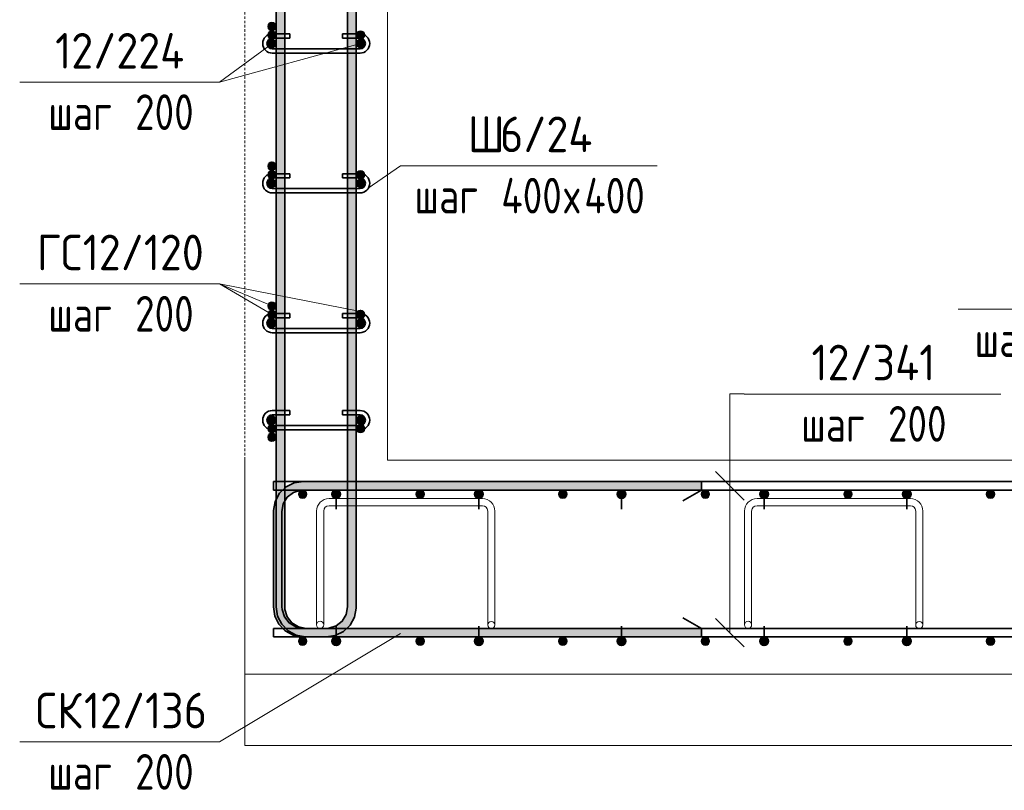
# Model space of a CAD drawing. Header units: millimetres. Extents: x 20745 to 44684, y -2139 to 75713.
# Tile 1 of 28: x 31497 to 32878, y -1923 to -843. Entities that reach past the tile are written whole.
import ezdxf

# ---------------------------------------------------------------- set-up
doc = ezdxf.new("R2010")
doc.units = ezdxf.units.MM
doc.linetypes.add('01 Штриховая _4 мм_', pattern=[6, 3.5, -2.5])
for name, color, linetype, lineweight in [('AA_Oformlenie', 7, 'Continuous', 9), ('AA_Vinoska', 7, 'Continuous', 9), ('AF_Element', 7, 'Continuous', 60), ('AF_Element_Опалубка', 7, 'Continuous', 20), ('AF_Perekritie_Опалубка', 7, 'Continuous', 20), ('AF_Stena_Опалубка', 7, 'Continuous', 20), ('KR_Armatura', 7, 'Continuous', 20), ('KR_Armatura_Tonkie', 7, 'Continuous', 20), ('KR_Fundament', 7, 'Continuous', 20)]:
    doc.layers.add(name, color=color, linetype=linetype, lineweight=lineweight)
doc.styles.add('ISOCPEUR_2', font='isocpeur.ttf', dxfattribs={"width": 0.9, "height": 50})
doc.styles.add('ISOCPEUR_3', font='isocpeur.ttf', dxfattribs={"width": 0.8, "height": 50})

# ---------------------------------------------------------------- blocks, each defined once
blk = doc.blocks.new('Лестница тип 2 ед2 - Лестница тип 2 ед1-3683842-Сечение 2')
at = {"layer": 'AF_Element', "lineweight": 20}
for p, q in [((21630.1, -220), (21630.1, -1460)), ((21630.1, -1460), (23120.1, -1460))]:
    blk.add_line(p, q, dxfattribs=at)
blk = doc.blocks.new('350_Стержень П торец СК-СГ _НесАрм_РабПлоск_ - 350_Стержень П торец СК-СГ _НесАрм_РабПлоск_-3713113-Сечение 2')
at = {"layer": 'KR_Armatura_Tonkie', "lineweight": 35}
for points in [[(21758.1, -1514), (21759.6, -1513.8), (21761.1, -1513.2), (21762.3, -1512.2), (21763.3, -1511), (21763.9, -1509.6), (21764.1, -1508), (21763.9, -1506.4), (21763.3, -1505), (21761.9, -1503.4), (21761.1, -1502.8), (21759.6, -1502.2), (21758.1, -1502), (21756.5, -1502.2), (21755.1, -1502.8), (21753.8, -1503.8), (21752.9, -1505), (21752.3, -1506.4), (21752.1, -1508), (21752.3, -1509.6), (21752.9, -1511), (21753.8, -1512.2), (21755.1, -1513.2), (21756.5, -1513.8)], [(21758.1, -1720), (21759.6, -1719.8), (21761.5, -1718.8), (21762.3, -1718.2), (21763.5, -1716.5), (21763.9, -1715.6), (21764.1, -1714), (21763.9, -1712.4), (21763.3, -1711), (21762.3, -1709.8), (21761.1, -1708.8), (21759.6, -1708.2), (21758.1, -1708), (21756.5, -1708.2), (21755.1, -1708.8), (21753.8, -1709.8), (21752.9, -1711), (21752.3, -1712.4), (21752.1, -1714), (21752.3, -1715.6), (21752.9, -1717), (21753.8, -1718.2), (21755.1, -1719.2), (21756.5, -1719.8)]]:
    blk.add_hatch(color=256, dxfattribs=at).paths.add_polyline_path(points)
at = {"layer": 'AA_Oformlenie'}
for centre, start, end in [((21758.1, -1508), 0, 180), ((21758.1, -1508), 180, 0), ((21758.1, -1714), 0, 180), ((21758.1, -1714), 180, 0)]:
    blk.add_arc(centre, 6, start, end, dxfattribs=at)
at = {"layer": 'KR_Armatura'}
for centre, start, end in [((21758.1, -1508), 90, 270), ((21758.1, -1508), 270, 90), ((21758.1, -1714), 90, 270), ((21758.1, -1714), 270, 90)]:
    blk.add_arc(centre, 6, start, end, dxfattribs=at)
at = {"layer": 'KR_Armatura_Tonkie', "lineweight": 35}
for p, q in [((21758.1, -1514), (21758.1, -1529)), ((21758.1, -1708), (21758.1, -1693))]:
    blk.add_line(p, q, dxfattribs=at)
for centre in [(21758.1, -1508), (21758.1, -1714)]:
    blk.add_circle(centre, 6, dxfattribs=at)
for centre, start, end in [((21758.1, -1508), 90, 270), ((21758.1, -1508), 270, 90), ((21758.1, -1714), 90, 270), ((21758.1, -1714), 270, 90)]:
    blk.add_arc(centre, 6, start, end, dxfattribs=at)
blk = doc.blocks.new('351_Ряд стержней П переменный шаг _НесАрм_РабПлоск_ - Тип 1-3824247-Сечение 2')
at = {"layer": 'KR_Armatura_Tonkie', "lineweight": 35}
for points in [[(21474.1, -1666), (21486.1, -1666), (21485.9, 328), (21474.1, 328), (21474.1, -1660.1)], [(21574.1, -1666), (21586.1, -1666), (21585.9, 328), (21574.1, 328), (21574.1, -1653.8)], [(21516.1, -1708), (21516.1, -1696), (21508.3, -1695), (21500.4, -1691.4), (21494.5, -1686.7), (21490, -1680.7), (21487.1, -1673.8), (21485.8, -1666), (21474.1, -1666), (21475.7, -1677.4), (21479.7, -1687), (21486.4, -1695.7), (21495.3, -1702.5), (21505.4, -1706.6), (21516.1, -1708)], [(21544.1, -1708), (21555.7, -1706.2), (21565.7, -1701.9), (21573.8, -1695.7), (21580.4, -1687), (21584.6, -1676.9), (21585.9, -1666), (21574.1, -1666), (21573, -1673.8), (21569.7, -1681.5), (21564.8, -1687.6), (21558.8, -1692.1), (21551.8, -1695), (21544.1, -1696.2), (21544.1, -1708)], [(21516.1, -1708), (21544.1, -1707.8), (21544.1, -1696), (21516.1, -1696.2), (21516.1, -1708)]]:
    blk.add_hatch(color=256, dxfattribs=at).paths.add_polyline_path(points)
for p, q in [((21474.1, 328), (21474.1, -1666)), ((21474.1, 328), (21474.1, -1666)), ((21474.1, 328), (21474.1, -1666)), ((21474.1, 328), (21474.1, -1666)), ((21474.1, 328), (21474.1, -1666)), ((21486.1, -1666), (21486.1, 328)), ((21486.1, -1666), (21486.1, 328)), ((21486.1, -1666), (21486.1, 328)), ((21486.1, -1666), (21486.1, 328)), ((21486.1, -1666), (21486.1, 328)), ((21574.1, 328), (21574.1, -1666)), ((21574.1, 328), (21574.1, -1666)), ((21574.1, 328), (21574.1, -1666)), ((21574.1, 328), (21574.1, -1666)), ((21574.1, 328), (21574.1, -1666)), ((21586.1, -1666), (21586.1, 328)), ((21586.1, -1666), (21586.1, 328)), ((21586.1, -1666), (21586.1, 328)), ((21586.1, -1666), (21586.1, 328)), ((21586.1, -1666), (21586.1, 328)), ((21544.1, -1696), (21516.1, -1696)), ((21544.1, -1696), (21516.1, -1696)), ((21544.1, -1696), (21516.1, -1696)), ((21544.1, -1696), (21516.1, -1696)), ((21544.1, -1696), (21516.1, -1696)), ((21516.1, -1708), (21544.1, -1708)), ((21516.1, -1708), (21544.1, -1708)), ((21516.1, -1708), (21544.1, -1708)), ((21516.1, -1708), (21544.1, -1708)), ((21516.1, -1708), (21544.1, -1708))]:
    blk.add_line(p, q, dxfattribs=at)
at = {"layer": 'KR_Armatura_Tonkie', "lineweight": 35, "flags": 128}
for points in [[(21474.1, -1666), (21476, -1678.7), (21481.7, -1690.2), (21490.6, -1699.4), (21501.9, -1705.5), (21514.5, -1708), (21516.1, -1708)], [(21474.1, -1666), (21476, -1678.7), (21481.7, -1690.2), (21490.6, -1699.4), (21501.9, -1705.5), (21514.5, -1708), (21516.1, -1708)], [(21474.1, -1666), (21476, -1678.7), (21481.7, -1690.2), (21490.6, -1699.4), (21501.9, -1705.5), (21514.5, -1708), (21516.1, -1708)], [(21474.1, -1666), (21476, -1678.7), (21481.7, -1690.2), (21490.6, -1699.4), (21501.9, -1705.5), (21514.5, -1708), (21516.1, -1708)], [(21474.1, -1666), (21476, -1678.7), (21481.7, -1690.2), (21490.6, -1699.4), (21501.9, -1705.5), (21514.5, -1708), (21516.1, -1708)], [(21516.1, -1696), (21505.4, -1694), (21496.1, -1688.4), (21489.5, -1679.9), (21486.3, -1669.5), (21486.1, -1666)], [(21516.1, -1696), (21505.4, -1694), (21496.1, -1688.4), (21489.5, -1679.9), (21486.3, -1669.5), (21486.1, -1666)], [(21516.1, -1696), (21505.4, -1694), (21496.1, -1688.4), (21489.5, -1679.9), (21486.3, -1669.5), (21486.1, -1666)], [(21516.1, -1696), (21505.4, -1694), (21496.1, -1688.4), (21489.5, -1679.9), (21486.3, -1669.5), (21486.1, -1666)], [(21516.1, -1696), (21505.4, -1694), (21496.1, -1688.4), (21489.5, -1679.9), (21486.3, -1669.5), (21486.1, -1666)], [(21544.1, -1708), (21556.7, -1706), (21568.3, -1700.3), (21577.5, -1691.4), (21583.6, -1680.1), (21586, -1667.5), (21586.1, -1666)], [(21574.1, -1666), (21572.1, -1676.7), (21566.5, -1685.9), (21558, -1692.6), (21547.6, -1695.8), (21544.1, -1696)], [(21544.1, -1708), (21556.7, -1706), (21568.3, -1700.3), (21577.5, -1691.4), (21583.6, -1680.1), (21586, -1667.5), (21586.1, -1666)], [(21574.1, -1666), (21572.1, -1676.7), (21566.5, -1685.9), (21558, -1692.6), (21547.6, -1695.8), (21544.1, -1696)], [(21544.1, -1708), (21556.7, -1706), (21568.3, -1700.3), (21577.5, -1691.4), (21583.6, -1680.1), (21586, -1667.5), (21586.1, -1666)], [(21574.1, -1666), (21572.1, -1676.7), (21566.5, -1685.9), (21558, -1692.6), (21547.6, -1695.8), (21544.1, -1696)], [(21544.1, -1708), (21556.7, -1706), (21568.3, -1700.3), (21577.5, -1691.4), (21583.6, -1680.1), (21586, -1667.5), (21586.1, -1666)], [(21574.1, -1666), (21572.1, -1676.7), (21566.5, -1685.9), (21558, -1692.6), (21547.6, -1695.8), (21544.1, -1696)], [(21544.1, -1708), (21556.7, -1706), (21568.3, -1700.3), (21577.5, -1691.4), (21583.6, -1680.1), (21586, -1667.5), (21586.1, -1666)], [(21574.1, -1666), (21572.1, -1676.7), (21566.5, -1685.9), (21558, -1692.6), (21547.6, -1695.8), (21544.1, -1696)]]:
    blk.add_lwpolyline(points, dxfattribs=at)
blk = doc.blocks.new('350_Стержень П торец СК-СГ _НесАрм_РабПлоск_ - 350_Стержень П торец СК-СГ _НесАрм_РабПлоск_-V4-Сечение 2')
at = {"layer": 'KR_Armatura_Tonkie', "lineweight": 35}
for p, q in [((22070.1, -1490), (21512.1, -1490)), ((22070.1, -1502), (22070.1, -1490)), ((22070.1, -1490), (22070.1, -1502)), ((21512.1, -1502), (22070.1, -1502)), ((22070.1, -1502), (22044.1, -1517)), ((21470.1, -1532), (21470.1, -1666)), ((21482.1, -1666), (21482.1, -1532)), ((22070.1, -1696), (22044.1, -1681)), ((22070.1, -1696), (21512.1, -1696)), ((22070.1, -1696), (22070.1, -1708)), ((22070.1, -1708), (22070.1, -1696)), ((21512.1, -1708), (22070.1, -1708))]:
    blk.add_line(p, q, dxfattribs=at)
at = {"layer": 'KR_Armatura_Tonkie', "lineweight": 35, "flags": 128}
for points in [[(21512.1, -1490), (21499.4, -1492), (21487.9, -1497.7), (21478.6, -1506.6), (21472.5, -1517.9), (21470.1, -1530.5), (21470.1, -1532)], [(21482.1, -1532), (21484, -1521.3), (21489.6, -1512.1), (21498.2, -1505.4), (21508.5, -1502.2), (21512.1, -1502)], [(21470.1, -1666), (21472, -1678.7), (21477.7, -1690.2), (21486.6, -1699.4), (21497.9, -1705.5), (21510.5, -1708), (21512.1, -1708)], [(21512.1, -1696), (21501.4, -1694), (21492.1, -1688.4), (21485.5, -1679.9), (21482.3, -1669.5), (21482.1, -1666)]]:
    blk.add_lwpolyline(points, dxfattribs=at)
blk = doc.blocks.new('350_Стержень П торец СК-СГ _НесАрм_РабПлоск_ - 350_Стержень П торец СК-СГ _НесАрм_РабПлоск_-V5-Сечение 2')
at = {"layer": 'KR_Armatura_Tonkie', "lineweight": 35}
h = blk.add_hatch(color=256, dxfattribs=at)
h.paths.add_polyline_path([(21473.1, -1532), (21474.1, -1532), (21474.1, -1514.9), (21471.5, -1521.1), (21470.3, -1532), (21473.1, -1532)])
h.paths.add_polyline_path([(21486.1, -1517), (21486.4, -1516.6), (21490.9, -1510.7), (21497.1, -1506), (21504.3, -1503), (21512.1, -1501.8), (21512.1, -1490), (21501.2, -1491.4), (21491.1, -1495.6), (21486.1, -1499.7), (21486.1, -1517)])
h = blk.add_hatch(color=256, dxfattribs=at)
h.paths.add_polyline_path([(21513.8, -1502), (21574.1, -1501.8), (21574.1, -1490), (21512.1, -1490.2), (21512.1, -1502)])
h.paths.add_polyline_path([(21586.1, -1502), (22070.1, -1501.8), (22070.1, -1490), (21586.1, -1490.2), (21586.1, -1502)])
for points in [[(21473.1, -1666), (21474.1, -1666), (21474.1, -1532), (21470.1, -1532), (21470.3, -1666), (21473.1, -1666)], [(21512.1, -1708), (21512.1, -1707.5), (21504.4, -1706.2), (21495.1, -1702.4), (21485.9, -1695.2), (21479.5, -1686.5), (21475.5, -1676.9), (21474.1, -1666), (21470.1, -1666), (21471.5, -1676.9), (21475.7, -1687), (21482.4, -1695.7), (21491.7, -1702.6), (21501.9, -1706.7), (21510.5, -1707.8)]]:
    blk.add_hatch(color=256, dxfattribs=at).paths.add_polyline_path(points)
h = blk.add_hatch(color=256, dxfattribs=at)
h.paths.add_polyline_path([(21516.1, -1708), (21512.1, -1707.5), (21512.1, -1708)])
h.paths.add_polyline_path([(21643.2, -1708), (22070.1, -1707.8), (22070.1, -1696), (21573.1, -1696.2), (21564.6, -1702.6), (21554, -1706.7), (21544.1, -1708), (21613.6, -1708)])
for p, q in [((22070.1, -1490), (21512.1, -1490)), ((22070.1, -1502), (22070.1, -1490)), ((22070.1, -1490), (22070.1, -1502)), ((21512.1, -1502), (22070.1, -1502)), ((22070.1, -1502), (22044.1, -1517)), ((21470.1, -1532), (21470.1, -1666)), ((21482.1, -1666), (21482.1, -1532)), ((22070.1, -1696), (22044.1, -1681)), ((22070.1, -1696), (21512.1, -1696)), ((22070.1, -1696), (22070.1, -1708)), ((22070.1, -1708), (22070.1, -1696)), ((21512.1, -1708), (22070.1, -1708))]:
    blk.add_line(p, q, dxfattribs=at)
at = {"layer": 'KR_Armatura_Tonkie', "lineweight": 35, "flags": 128}
for points in [[(21512.1, -1490), (21499.4, -1492), (21487.9, -1497.7), (21478.6, -1506.6), (21472.5, -1517.9), (21470.1, -1530.5), (21470.1, -1532)], [(21482.1, -1532), (21484, -1521.3), (21489.6, -1512.1), (21498.2, -1505.4), (21508.5, -1502.2), (21512.1, -1502)], [(21470.1, -1666), (21472, -1678.7), (21477.7, -1690.2), (21486.6, -1699.4), (21497.9, -1705.5), (21510.5, -1708), (21512.1, -1708)], [(21512.1, -1696), (21501.4, -1694), (21492.1, -1688.4), (21485.5, -1679.9), (21482.3, -1669.5), (21482.1, -1666)]]:
    blk.add_lwpolyline(points, dxfattribs=at)
blk = doc.blocks.new('ЭУ_Лягушка вид_2 - 12мм-3782979-Сечение 2')
at = {"layer": 'AA_Oformlenie'}
for p, q in [((22148.1, -1514), (22363.1, -1514)), ((22130.6, -1691), (22130.6, -1531.5)), ((22140.6, -1531.5), (22140.6, -1691)), ((22363.1, -1524), (22148.1, -1524)), ((22370.6, -1691.2), (22370.6, -1531.5)), ((22380.6, -1531.5), (22380.6, -1691.2))]:
    blk.add_line(p, q, dxfattribs=at)
blk.add_circle((22375.6, -1691.2), 5, dxfattribs=at)
for centre, radius, start, end in [((22148.1, -1531.5), 17.5, 90, 180), ((22363.1, -1531.5), 17.5, 0, 90), ((22148.1, -1531.5), 7.5, 90, 180), ((22363.1, -1531.5), 7.5, 0, 90), ((22135.6, -1691), 5, 90, 270), ((22135.6, -1691), 5, 270, 90)]:
    blk.add_arc(centre, radius, start, end, dxfattribs=at)
blk = doc.blocks.new('042_М_Арматуры - Диам длина поз _ Комментарий-2260297-Сечение 2')
at = {"layer": 'AA_Vinoska'}
blk.add_line((21648.1, -1047.4), (22008.1, -1047.4), dxfattribs=at)
blk = doc.blocks.new('042_М_Арматуры - Диам длина поз _ Шаг-2260295-Сечение 2')
at = {"layer": 'AA_Vinoska'}
blk.add_line((21114.4, -1855.2), (21394.4, -1855.2), dxfattribs=at)
blk = doc.blocks.new('042_М_Арматуры - Диам длина поз _ Комментарий _засечки_-3840671-Сечение 2')
at = {"layer": 'AA_Vinoska'}
blk.add_line((22130, -1367.4), (22490, -1367.4), dxfattribs=at)

msp = doc.modelspace()

# ---------------------------------------------------------------- hatches: boundary and pattern name
at = {"layer": 'KR_Armatura'}
h = msp.add_hatch(color=256, dxfattribs=at)
edge = h.paths.add_edge_path()
edge.add_arc((31850.9948, -852), 6, 0, 360)
for points in [[(31850.9948, -858), (31856.1909, -855), (31856.1909, -849), (31850.9948, -846), (31845.7986, -849), (31845.7986, -855), (31848.6101, -856.6232)], [(31850.9948, -870), (31856.1909, -867), (31856.1909, -861), (31850.9948, -858), (31845.7986, -861), (31845.7986, -867), (31848.6101, -868.6232)], [(31974.9948, -870), (31980.1909, -867), (31980.1909, -861), (31974.9948, -858), (31969.7986, -861), (31969.7986, -867)], [(31850.9948, -882), (31856.1909, -879), (31856.1909, -873), (31850.9948, -870), (31845.7986, -873), (31845.7986, -879), (31848.6101, -880.6232)], [(31974.9948, -882), (31980.1909, -879), (31980.1909, -873), (31974.9948, -870), (31969.7986, -873), (31969.7986, -879)], [(31850.9948, -1054), (31856.1909, -1051), (31856.1909, -1045), (31850.9948, -1042), (31845.7986, -1045), (31845.7986, -1051), (31848.6101, -1052.6232)], [(31850.9948, -1066), (31856.1909, -1063), (31856.1909, -1057), (31850.9948, -1054), (31845.7986, -1057), (31845.7986, -1063), (31848.9121, -1064.7976)], [(31974.9948, -1066), (31980.1909, -1063), (31980.1909, -1057), (31974.9948, -1054), (31969.7986, -1057), (31969.7986, -1063)], [(31850.9948, -1078), (31856.1909, -1075), (31856.1909, -1069), (31850.9948, -1066), (31845.7986, -1069), (31845.7986, -1075), (31849.835, -1077.3304)], [(31974.9948, -1078), (31980.1909, -1075), (31980.1909, -1069), (31974.9948, -1066), (31969.7986, -1069), (31969.7986, -1075)], [(31850.9948, -1250), (31856.1909, -1247), (31856.1909, -1241), (31850.9948, -1238), (31845.7986, -1241), (31845.7986, -1247), (31848.6101, -1248.6232)], [(31850.9948, -1262), (31856.1909, -1259), (31856.1909, -1253), (31850.9948, -1250), (31845.7986, -1253), (31845.7986, -1259), (31848.6101, -1260.6232)], [(31974.9948, -1262), (31980.1909, -1259), (31980.1909, -1253), (31974.9948, -1250), (31969.7986, -1253), (31969.7986, -1259)], [(31850.9948, -1274), (31856.1909, -1271), (31856.1909, -1265), (31850.9948, -1262), (31845.7986, -1265), (31845.7986, -1271), (31848.6101, -1272.6232)], [(31974.9948, -1274), (31980.1909, -1271), (31980.1909, -1265), (31974.9948, -1262), (31969.7986, -1265), (31969.7986, -1271)], [(31850.9948, -1410), (31856.1909, -1407), (31856.1909, -1401), (31850.9948, -1398), (31845.7986, -1401), (31845.7986, -1407), (31848.6101, -1408.6232)], [(31974.9948, -1410), (31980.1909, -1407), (31980.1909, -1401), (31974.9948, -1398), (31969.7986, -1401), (31969.7986, -1407)], [(31850.9948, -1422), (31856.1909, -1419), (31856.1909, -1413), (31850.9948, -1410), (31845.7986, -1413), (31845.7986, -1419), (31848.6101, -1420.6232)], [(31974.9948, -1422), (31980.1909, -1419), (31980.1909, -1413), (31974.9948, -1410), (31969.7986, -1413), (31969.7986, -1419)], [(31850.9948, -1434), (31856.1909, -1431), (31856.1909, -1425), (31850.9948, -1422), (31845.7986, -1425), (31845.7986, -1431), (31848.6101, -1432.6232)], [(31890.9948, -1513.1962), (31896.9948, -1513.1962), (31899.9948, -1508), (31896.9948, -1502.8038), (31890.9948, -1502.8038), (31887.9948, -1508)], [(32055.8771, -1513.1962), (32061.8771, -1513.1962), (32064.8771, -1508), (32061.8771, -1502.8038), (32055.8771, -1502.8038), (32052.8771, -1508), (32055.7029, -1512.8944)], [(32255.7595, -1513.1962), (32261.7595, -1513.1962), (32264.7595, -1508), (32261.7595, -1502.8038), (32255.7595, -1502.8038), (32252.7595, -1508)], [(32455.6418, -1513.1962), (32461.6418, -1513.1962), (32464.6418, -1508), (32461.6418, -1502.8038), (32455.6418, -1502.8038), (32452.6418, -1508)], [(32655.5242, -1513.1962), (32661.5242, -1513.1962), (32664.5242, -1508), (32661.5242, -1502.8038), (32655.5242, -1502.8038), (32652.5242, -1508)], [(32855.4065, -1513.1962), (32861.4065, -1513.1962), (32864.4065, -1508), (32861.4065, -1502.8038), (32855.4065, -1502.8038), (32852.4065, -1508)], [(31896.9948, -1719.1962), (31899.9948, -1714), (31896.9948, -1708.8038), (31890.9948, -1708.8038), (31887.9948, -1714), (31890.9948, -1719.1962), (31892.9871, -1719.1962)], [(32061.8771, -1719.1962), (32064.8771, -1714), (32061.8771, -1708.8038), (32055.8771, -1708.8038), (32052.8771, -1714), (32055.8771, -1719.1962)], [(32255.7595, -1719.1962), (32261.7595, -1719.1962), (32264.7595, -1714), (32261.7595, -1708.8038), (32255.7595, -1708.8038), (32252.7595, -1714)], [(32455.6418, -1719.1962), (32461.6418, -1719.1962), (32464.6418, -1714), (32461.6418, -1708.8038), (32455.6418, -1708.8038), (32452.6418, -1714)], [(32655.5242, -1719.1962), (32661.5242, -1719.1962), (32664.5242, -1714), (32661.5242, -1708.8038), (32655.5242, -1708.8038), (32652.5242, -1714)], [(32855.4065, -1719.1962), (32861.4065, -1719.1962), (32864.4065, -1714), (32861.4065, -1708.8038), (32855.4065, -1708.8038), (32852.4065, -1714)]]:
    msp.add_hatch(color=256, dxfattribs=at).paths.add_polyline_path(points)
h = msp.add_hatch(color=256, dxfattribs=at)
edge = h.paths.add_edge_path()
edge.add_arc((31850.9948, -864), 6, 0, 360)
h = msp.add_hatch(color=256, dxfattribs=at)
edge = h.paths.add_edge_path()
edge.add_arc((31974.9948, -864), 6, 0, 360)
h = msp.add_hatch(color=256, dxfattribs=at)
edge = h.paths.add_edge_path()
edge.add_arc((31850.9948, -876), 6, 0, 360)
h = msp.add_hatch(color=256, dxfattribs=at)
edge = h.paths.add_edge_path()
edge.add_arc((31974.9948, -876), 6, 0, 360)
h = msp.add_hatch(color=256, dxfattribs=at)
edge = h.paths.add_edge_path()
edge.add_arc((31850.9948, -1048), 6, 0, 360)
h = msp.add_hatch(color=256, dxfattribs=at)
edge = h.paths.add_edge_path()
edge.add_arc((31850.9948, -1060), 6, 0, 360)
h = msp.add_hatch(color=256, dxfattribs=at)
edge = h.paths.add_edge_path()
edge.add_arc((31974.9948, -1060), 6, 0, 360)
h = msp.add_hatch(color=256, dxfattribs=at)
edge = h.paths.add_edge_path()
edge.add_arc((31850.9948, -1072), 6, 0, 360)
h = msp.add_hatch(color=256, dxfattribs=at)
edge = h.paths.add_edge_path()
edge.add_arc((31974.9948, -1072), 6, 0, 360)
h = msp.add_hatch(color=256, dxfattribs=at)
edge = h.paths.add_edge_path()
edge.add_arc((31850.9948, -1244), 6, 0, 360)
h = msp.add_hatch(color=256, dxfattribs=at)
edge = h.paths.add_edge_path()
edge.add_arc((31850.9948, -1256), 6, 0, 360)
h = msp.add_hatch(color=256, dxfattribs=at)
edge = h.paths.add_edge_path()
edge.add_arc((31974.9948, -1256), 6, 0, 360)
h = msp.add_hatch(color=256, dxfattribs=at)
edge = h.paths.add_edge_path()
edge.add_arc((31850.9948, -1268), 6, 0, 360)
h = msp.add_hatch(color=256, dxfattribs=at)
edge = h.paths.add_edge_path()
edge.add_arc((31974.9948, -1268), 6, 0, 360)
h = msp.add_hatch(color=256, dxfattribs=at)
edge = h.paths.add_edge_path()
edge.add_arc((31850.9948, -1404), 6, 0, 360)
h = msp.add_hatch(color=256, dxfattribs=at)
edge = h.paths.add_edge_path()
edge.add_arc((31974.9948, -1404), 6, 0, 360)
h = msp.add_hatch(color=256, dxfattribs=at)
edge = h.paths.add_edge_path()
edge.add_arc((31850.9948, -1416), 6, 0, 360)
h = msp.add_hatch(color=256, dxfattribs=at)
edge = h.paths.add_edge_path()
edge.add_arc((31974.9948, -1416), 6, 0, 360)
h = msp.add_hatch(color=256, dxfattribs=at)
edge = h.paths.add_edge_path()
edge.add_arc((31850.9948, -1428), 6, 0, 360)
h = msp.add_hatch(color=256, dxfattribs=at)
edge = h.paths.add_edge_path()
edge.add_arc((31893.9948, -1508), 6, 0, 360)
h = msp.add_hatch(color=256, dxfattribs=at)
edge = h.paths.add_edge_path()
edge.add_arc((32058.8771, -1508), 6, 0, 360)
h = msp.add_hatch(color=256, dxfattribs=at)
edge = h.paths.add_edge_path()
edge.add_arc((32258.7595, -1508), 6, 0, 360)
h = msp.add_hatch(color=256, dxfattribs=at)
edge = h.paths.add_edge_path()
edge.add_arc((32458.6418, -1508), 6, 0, 360)
h = msp.add_hatch(color=256, dxfattribs=at)
edge = h.paths.add_edge_path()
edge.add_arc((32658.5242, -1508), 6, 0, 360)
h = msp.add_hatch(color=256, dxfattribs=at)
edge = h.paths.add_edge_path()
edge.add_arc((32858.4065, -1508), 6, 0, 360)
h = msp.add_hatch(color=256, dxfattribs=at)
edge = h.paths.add_edge_path()
edge.add_arc((31893.9948, -1714), 6, 0, 360)
h = msp.add_hatch(color=256, dxfattribs=at)
edge = h.paths.add_edge_path()
edge.add_arc((32058.8771, -1714), 6, 0, 360)
h = msp.add_hatch(color=256, dxfattribs=at)
edge = h.paths.add_edge_path()
edge.add_arc((32258.7595, -1714), 6, 0, 360)
h = msp.add_hatch(color=256, dxfattribs=at)
edge = h.paths.add_edge_path()
edge.add_arc((32458.6418, -1714), 6, 0, 360)
h = msp.add_hatch(color=256, dxfattribs=at)
edge = h.paths.add_edge_path()
edge.add_arc((32658.5242, -1714), 6, 0, 360)
h = msp.add_hatch(color=256, dxfattribs=at)
edge = h.paths.add_edge_path()
edge.add_arc((32858.4065, -1714), 6, 0, 360)

# ---------------------------------------------------------------- linework, layer by layer
at = {"layer": 'AA_Vinoska'}
for p, q in [((31974.9948, -875.8655), (31777.3235, -930.3199)), ((31850.7014, -876.3688), (31777.3235, -930.3199)), ((31986.0612, -1078.6964), (32030.9948, -1047.4184)), ((31974.9941, -1251.7488), (31777.3235, -1213.0246)), ((31847.1067, -1253.4018), (31777.3235, -1213.0246)), ((31850.9948, -1244), (31777.3235, -1213.0246)), ((32492.9948, -1367.3513), (32512.8865, -1367.3513)), ((32492.9948, -1702), (32492.9948, -1367.3513)), ((32492.9948, -1367.3513), (32512.8865, -1367.3513)), ((32492.9948, -1496), (32492.9948, -1367.3513)), ((32492.9948, -1496), (32472.9948, -1476)), ((32492.9948, -1496), (32512.9948, -1516)), ((32492.9948, -1702), (32472.9948, -1682)), ((32031.1557, -1703.0578), (31777.3235, -1855.2099)), ((32492.9948, -1702), (32512.9948, -1722))]:
    msp.add_line(p, q, dxfattribs=at)
at = {"layer": 'AF_Perekritie_Опалубка', "lineweight": 9}
for p, q in [((31812.9948, -1760), (35302.9948, -1760)), ((35302.9948, -1760), (31812.9948, -1760))]:
    msp.add_line(p, q, dxfattribs=at)
at = {"layer": 'AF_Stena_Опалубка', "linetype": '01 Штриховая _4 мм_'}
for p, q in [((31812.9948, -220), (31812.9948, -1460)), ((32012.9948, -1460), (32012.9948, -220))]:
    msp.add_line(p, q, dxfattribs=at)
at = {"layer": 'KR_Armatura'}
for p, q in [((31850.9948, -846), (31845.7986, -849)), ((31845.7986, -849), (31845.7986, -855)), ((31845.7986, -855), (31848.6101, -856.6232)), ((31856.1909, -849), (31850.9948, -846)), ((31850.9948, -858), (31856.1909, -855)), ((31856.1909, -855), (31856.1909, -849)), ((31850.9948, -858), (31845.7986, -861)), ((31845.7986, -861), (31845.7986, -867)), ((31845.7986, -867), (31848.6101, -868.6232)), ((31848.6101, -856.6232), (31850.9948, -858)), ((31848.6101, -868.6232), (31850.9948, -870)), ((31856.1909, -861), (31850.9948, -858)), ((31850.9948, -870), (31856.1909, -867)), ((31856.1909, -867), (31856.1909, -861)), ((31974.9948, -858), (31969.7986, -861)), ((31969.7986, -861), (31969.7986, -867)), ((31969.7986, -867), (31974.9948, -870)), ((31980.1909, -861), (31974.9948, -858)), ((31974.9948, -870), (31980.1909, -867)), ((31980.1909, -867), (31980.1909, -861)), ((31850.9948, -870), (31845.7986, -873)), ((31845.7986, -873), (31845.7986, -879)), ((31845.7986, -879), (31848.6101, -880.6232)), ((31848.6101, -880.6232), (31850.9948, -882)), ((31856.1909, -873), (31850.9948, -870)), ((31850.9948, -882), (31856.1909, -879)), ((31856.1909, -879), (31856.1909, -873)), ((31974.9948, -870), (31969.7986, -873)), ((31969.7986, -873), (31969.7986, -879)), ((31969.7986, -879), (31974.9948, -882)), ((31980.1909, -873), (31974.9948, -870)), ((31974.9948, -882), (31980.1909, -879)), ((31980.1909, -879), (31980.1909, -873)), ((31850.9948, -1042), (31845.7986, -1045)), ((31845.7986, -1045), (31845.7986, -1051)), ((31856.1909, -1045), (31850.9948, -1042)), ((31856.1909, -1051), (31856.1909, -1045)), ((31845.7986, -1051), (31848.6101, -1052.6232)), ((31850.9948, -1054), (31845.7986, -1057)), ((31845.7986, -1057), (31845.7986, -1063)), ((31848.6101, -1052.6232), (31850.9948, -1054)), ((31850.9948, -1054), (31856.1909, -1051)), ((31856.1909, -1057), (31850.9948, -1054)), ((31856.1909, -1063), (31856.1909, -1057)), ((31974.9948, -1054), (31969.7986, -1057)), ((31969.7986, -1057), (31969.7986, -1063)), ((31980.1909, -1057), (31974.9948, -1054)), ((31980.1909, -1063), (31980.1909, -1057)), ((31845.7986, -1063), (31848.9121, -1064.7976)), ((31850.9948, -1066), (31845.7986, -1069)), ((31845.7986, -1069), (31845.7986, -1075)), ((31845.7986, -1075), (31849.835, -1077.3304)), ((31848.9121, -1064.7976), (31850.9948, -1066)), ((31850.9948, -1066), (31856.1909, -1063)), ((31856.1909, -1069), (31850.9948, -1066)), ((31850.9948, -1078), (31856.1909, -1075)), ((31856.1909, -1075), (31856.1909, -1069)), ((31969.7986, -1063), (31974.9948, -1066)), ((31974.9948, -1066), (31969.7986, -1069)), ((31969.7986, -1069), (31969.7986, -1075)), ((31969.7986, -1075), (31974.9948, -1078)), ((31974.9948, -1066), (31980.1909, -1063)), ((31980.1909, -1069), (31974.9948, -1066)), ((31974.9948, -1078), (31980.1909, -1075)), ((31980.1909, -1075), (31980.1909, -1069)), ((31849.835, -1077.3304), (31850.9948, -1078)), ((31850.9948, -1238), (31845.7986, -1241)), ((31845.7986, -1241), (31845.7986, -1247)), ((31856.1909, -1241), (31850.9948, -1238)), ((31856.1909, -1247), (31856.1909, -1241)), ((31845.7986, -1247), (31848.6101, -1248.6232)), ((31850.9948, -1250), (31845.7986, -1253)), ((31845.7986, -1253), (31845.7986, -1259)), ((31848.6101, -1248.6232), (31850.9948, -1250)), ((31850.9948, -1250), (31856.1909, -1247)), ((31856.1909, -1253), (31850.9948, -1250)), ((31856.1909, -1259), (31856.1909, -1253)), ((31974.9948, -1250), (31969.7986, -1253)), ((31969.7986, -1253), (31969.7986, -1259)), ((31980.1909, -1253), (31974.9948, -1250)), ((31980.1909, -1259), (31980.1909, -1253)), ((31845.7986, -1259), (31848.6101, -1260.6232)), ((31850.9948, -1262), (31845.7986, -1265)), ((31845.7986, -1265), (31845.7986, -1271)), ((31848.6101, -1260.6232), (31850.9948, -1262)), ((31850.9948, -1262), (31856.1909, -1259)), ((31856.1909, -1265), (31850.9948, -1262)), ((31856.1909, -1271), (31856.1909, -1265)), ((31969.7986, -1259), (31974.9948, -1262)), ((31974.9948, -1262), (31969.7986, -1265)), ((31969.7986, -1265), (31969.7986, -1271)), ((31974.9948, -1262), (31980.1909, -1259)), ((31980.1909, -1265), (31974.9948, -1262)), ((31980.1909, -1271), (31980.1909, -1265)), ((31845.7986, -1271), (31848.6101, -1272.6232)), ((31848.6101, -1272.6232), (31850.9948, -1274)), ((31850.9948, -1274), (31856.1909, -1271)), ((31969.7986, -1271), (31974.9948, -1274)), ((31974.9948, -1274), (31980.1909, -1271)), ((31850.9948, -1398), (31845.7986, -1401)), ((31845.7986, -1401), (31845.7986, -1407)), ((31845.7986, -1407), (31848.6101, -1408.6232)), ((31856.1909, -1401), (31850.9948, -1398)), ((31850.9948, -1410), (31856.1909, -1407)), ((31856.1909, -1407), (31856.1909, -1401)), ((31974.9948, -1398), (31969.7986, -1401)), ((31969.7986, -1401), (31969.7986, -1407)), ((31969.7986, -1407), (31974.9948, -1410)), ((31980.1909, -1401), (31974.9948, -1398)), ((31974.9948, -1410), (31980.1909, -1407)), ((31980.1909, -1407), (31980.1909, -1401)), ((31850.9948, -1410), (31845.7986, -1413)), ((31845.7986, -1413), (31845.7986, -1419)), ((31845.7986, -1419), (31848.6101, -1420.6232)), ((31848.6101, -1408.6232), (31850.9948, -1410)), ((31848.6101, -1420.6232), (31850.9948, -1422)), ((31856.1909, -1413), (31850.9948, -1410)), ((31850.9948, -1422), (31856.1909, -1419)), ((31856.1909, -1419), (31856.1909, -1413)), ((31974.9948, -1410), (31969.7986, -1413)), ((31969.7986, -1413), (31969.7986, -1419)), ((31969.7986, -1419), (31974.9948, -1422)), ((31980.1909, -1413), (31974.9948, -1410)), ((31974.9948, -1422), (31980.1909, -1419)), ((31980.1909, -1419), (31980.1909, -1413)), ((31850.9948, -1422), (31845.7986, -1425)), ((31845.7986, -1425), (31845.7986, -1431)), ((31845.7986, -1431), (31848.6101, -1432.6232)), ((31848.6101, -1432.6232), (31850.9948, -1434)), ((31856.1909, -1425), (31850.9948, -1422)), ((31850.9948, -1434), (31856.1909, -1431)), ((31856.1909, -1431), (31856.1909, -1425)), ((31890.9948, -1502.8038), (31887.9948, -1508)), ((31896.9948, -1502.8038), (31890.9948, -1502.8038)), ((31899.9948, -1508), (31896.9948, -1502.8038)), ((32055.8771, -1502.8038), (32052.8771, -1508)), ((32061.8771, -1502.8038), (32055.8771, -1502.8038)), ((32064.8771, -1508), (32061.8771, -1502.8038)), ((32255.7595, -1502.8038), (32252.7595, -1508)), ((32261.7595, -1502.8038), (32255.7595, -1502.8038)), ((32264.7595, -1508), (32261.7595, -1502.8038)), ((32455.6418, -1502.8038), (32452.6418, -1508)), ((32461.6418, -1502.8038), (32455.6418, -1502.8038)), ((32464.6418, -1508), (32461.6418, -1502.8038)), ((32655.5242, -1502.8038), (32652.5242, -1508)), ((32661.5242, -1502.8038), (32655.5242, -1502.8038)), ((32664.5242, -1508), (32661.5242, -1502.8038)), ((32855.4065, -1502.8038), (32852.4065, -1508)), ((32861.4065, -1502.8038), (32855.4065, -1502.8038)), ((32864.4065, -1508), (32861.4065, -1502.8038)), ((31887.9948, -1508), (31890.9948, -1513.1962)), ((31890.9948, -1513.1962), (31896.9948, -1513.1962)), ((31896.9948, -1513.1962), (31899.9948, -1508)), ((32052.8771, -1508), (32055.7029, -1512.8944)), ((32055.7029, -1512.8944), (32055.8771, -1513.1962)), ((32055.8771, -1513.1962), (32061.8771, -1513.1962)), ((32061.8771, -1513.1962), (32064.8771, -1508)), ((32252.7595, -1508), (32255.7595, -1513.1962)), ((32255.7595, -1513.1962), (32261.7595, -1513.1962)), ((32261.7595, -1513.1962), (32264.7595, -1508)), ((32452.6418, -1508), (32455.6418, -1513.1962)), ((32455.6418, -1513.1962), (32461.6418, -1513.1962)), ((32461.6418, -1513.1962), (32464.6418, -1508)), ((32652.5242, -1508), (32655.5242, -1513.1962)), ((32655.5242, -1513.1962), (32661.5242, -1513.1962)), ((32661.5242, -1513.1962), (32664.5242, -1508)), ((32852.4065, -1508), (32855.4065, -1513.1962)), ((32855.4065, -1513.1962), (32861.4065, -1513.1962)), ((32861.4065, -1513.1962), (32864.4065, -1508)), ((31890.9948, -1708.8038), (31887.9948, -1714)), ((31896.9948, -1708.8038), (31890.9948, -1708.8038)), ((31899.9948, -1714), (31896.9948, -1708.8038)), ((32055.8771, -1708.8038), (32052.8771, -1714)), ((32061.8771, -1708.8038), (32055.8771, -1708.8038)), ((32064.8771, -1714), (32061.8771, -1708.8038)), ((32255.7595, -1708.8038), (32252.7595, -1714)), ((32261.7595, -1708.8038), (32255.7595, -1708.8038)), ((32264.7595, -1714), (32261.7595, -1708.8038)), ((32455.6418, -1708.8038), (32452.6418, -1714)), ((32461.6418, -1708.8038), (32455.6418, -1708.8038)), ((32464.6418, -1714), (32461.6418, -1708.8038)), ((32655.5242, -1708.8038), (32652.5242, -1714)), ((32661.5242, -1708.8038), (32655.5242, -1708.8038)), ((32664.5242, -1714), (32661.5242, -1708.8038)), ((32855.4065, -1708.8038), (32852.4065, -1714)), ((32861.4065, -1708.8038), (32855.4065, -1708.8038)), ((32864.4065, -1714), (32861.4065, -1708.8038)), ((31887.9948, -1714), (31890.9948, -1719.1962)), ((31890.9948, -1719.1962), (31892.9871, -1719.1962)), ((31892.9871, -1719.1962), (31896.9948, -1719.1962)), ((31896.9948, -1719.1962), (31899.9948, -1714)), ((32052.8771, -1714), (32055.8771, -1719.1962)), ((32055.8771, -1719.1962), (32061.8771, -1719.1962)), ((32061.8771, -1719.1962), (32064.8771, -1714)), ((32252.7595, -1714), (32255.7595, -1719.1962)), ((32255.7595, -1719.1962), (32261.7595, -1719.1962)), ((32261.7595, -1719.1962), (32264.7595, -1714)), ((32452.6418, -1714), (32455.6418, -1719.1962)), ((32455.6418, -1719.1962), (32461.6418, -1719.1962)), ((32461.6418, -1719.1962), (32464.6418, -1714)), ((32652.5242, -1714), (32655.5242, -1719.1962)), ((32655.5242, -1719.1962), (32661.5242, -1719.1962)), ((32661.5242, -1719.1962), (32664.5242, -1714)), ((32852.4065, -1714), (32855.4065, -1719.1962)), ((32855.4065, -1719.1962), (32861.4065, -1719.1962)), ((32861.4065, -1719.1962), (32864.4065, -1714))]:
    msp.add_line(p, q, dxfattribs=at)
for centre in [(31850.9948, -852), (31850.9948, -864), (31974.9948, -864), (31850.9948, -876), (31974.9948, -876), (31850.9948, -1048), (31850.9948, -1060), (31974.9948, -1060), (31850.9948, -1072), (31974.9948, -1072), (31850.9948, -1244), (31850.9948, -1256), (31974.9948, -1256), (31850.9948, -1268), (31974.9948, -1268), (31850.9948, -1404), (31974.9948, -1404), (31850.9948, -1416), (31974.9948, -1416), (31850.9948, -1428), (31893.9948, -1508), (32058.8771, -1508), (32258.7595, -1508), (32458.6418, -1508), (32658.5242, -1508), (32858.4065, -1508), (31893.9948, -1714), (32058.8771, -1714), (32258.7595, -1714), (32458.6418, -1714), (32658.5242, -1714), (32858.4065, -1714)]:
    msp.add_circle(centre, 6, dxfattribs=at)
at = {"layer": 'KR_Armatura_Tonkie', "lineweight": 35}
for p, q in [((31876.008, -862.5), (31851.4948, -862.5)), ((31876.008, -862.5), (31851.4948, -862.5)), ((31876.008, -868.5), (31851.4948, -868.5)), ((31876.008, -868.5), (31851.4948, -868.5)), ((31876.008, -862.5), (31876.008, -868.5)), ((31876.008, -862.5), (31876.008, -868.5)), ((31974.4948, -862.5), (31949.9815, -862.5)), ((31949.9815, -862.5), (31949.9815, -868.5)), ((31974.4948, -862.5), (31949.9815, -862.5)), ((31949.9815, -862.5), (31949.9815, -868.5)), ((31974.4948, -868.5), (31949.9815, -868.5)), ((31974.4948, -868.5), (31949.9815, -868.5)), ((31851.4948, -883.5), (31974.4948, -883.5)), ((31851.4948, -883.5), (31974.4948, -883.5)), ((31851.4948, -889.5), (31974.4948, -889.5)), ((31851.4948, -889.5), (31974.4948, -889.5)), ((31876.008, -1058.5), (31851.4948, -1058.5)), ((31876.008, -1058.5), (31851.4948, -1058.5)), ((31876.008, -1058.5), (31876.008, -1064.5)), ((31876.008, -1058.5), (31876.008, -1064.5)), ((31974.4948, -1058.5), (31949.9815, -1058.5)), ((31949.9815, -1058.5), (31949.9815, -1064.5)), ((31974.4948, -1058.5), (31949.9815, -1058.5)), ((31949.9815, -1058.5), (31949.9815, -1064.5)), ((31876.008, -1064.5), (31851.4948, -1064.5)), ((31876.008, -1064.5), (31851.4948, -1064.5)), ((31974.4948, -1064.5), (31949.9815, -1064.5)), ((31974.4948, -1064.5), (31949.9815, -1064.5)), ((31851.4948, -1079.5), (31974.4948, -1079.5)), ((31851.4948, -1079.5), (31974.4948, -1079.5)), ((31851.4948, -1085.5), (31974.4948, -1085.5)), ((31851.4948, -1085.5), (31974.4948, -1085.5)), ((31876.008, -1254.5), (31851.4948, -1254.5)), ((31876.008, -1254.5), (31851.4948, -1254.5)), ((31876.008, -1254.5), (31876.008, -1260.5)), ((31876.008, -1254.5), (31876.008, -1260.5)), ((31974.4948, -1254.5), (31949.9815, -1254.5)), ((31949.9815, -1254.5), (31949.9815, -1260.5)), ((31974.4948, -1254.5), (31949.9815, -1254.5)), ((31949.9815, -1254.5), (31949.9815, -1260.5)), ((31876.008, -1260.5), (31851.4948, -1260.5)), ((31876.008, -1260.5), (31851.4948, -1260.5)), ((31974.4948, -1260.5), (31949.9815, -1260.5)), ((31974.4948, -1260.5), (31949.9815, -1260.5)), ((31851.4948, -1275.5), (31974.4948, -1275.5)), ((31851.4948, -1275.5), (31974.4948, -1275.5)), ((31851.4948, -1281.5), (31974.4948, -1281.5)), ((31851.4948, -1281.5), (31974.4948, -1281.5)), ((31876.008, -1390.5), (31851.4948, -1390.5)), ((31876.008, -1390.5), (31851.4948, -1390.5)), ((31876.008, -1390.5), (31876.008, -1396.5)), ((31876.008, -1390.5), (31876.008, -1396.5)), ((31974.4948, -1390.5), (31949.9815, -1390.5)), ((31949.9815, -1390.5), (31949.9815, -1396.5)), ((31974.4948, -1390.5), (31949.9815, -1390.5)), ((31949.9815, -1390.5), (31949.9815, -1396.5)), ((31876.008, -1396.5), (31851.4948, -1396.5)), ((31876.008, -1396.5), (31851.4948, -1396.5)), ((31974.4948, -1396.5), (31949.9815, -1396.5)), ((31974.4948, -1396.5), (31949.9815, -1396.5)), ((31851.4948, -1411.5), (31974.4948, -1411.5)), ((31851.4948, -1411.5), (31974.4948, -1411.5)), ((31851.4948, -1417.5), (31974.4948, -1417.5)), ((31851.4948, -1417.5), (31974.4948, -1417.5)), ((31852.9948, -1490), (35262.9948, -1490)), ((31852.9948, -1502), (31852.9948, -1490)), ((31852.9948, -1502), (35262.9948, -1502)), ((35262.9948, -1696), (31852.9948, -1696)), ((31852.9948, -1696), (31852.9948, -1708)), ((35262.9948, -1708), (31852.9948, -1708))]:
    msp.add_line(p, q, dxfattribs=at)
for centre, radius, start, end in [((31851.4948, -876), 13.5, 90, 270), ((31851.4948, -876), 13.5, 90, 270), ((31851.4948, -876), 7.5, 90, 270), ((31851.4948, -876), 7.5, 90, 270), ((31974.4948, -876), 13.5, 270, 90), ((31974.4948, -876), 13.5, 270, 90), ((31974.4948, -876), 7.5, 270, 90), ((31974.4948, -876), 7.5, 270, 90), ((31851.4948, -1072), 13.5, 90, 270), ((31851.4948, -1072), 13.5, 90, 270), ((31974.4948, -1072), 13.5, 270, 90), ((31974.4948, -1072), 13.5, 270, 90), ((31851.4948, -1072), 7.5, 90, 270), ((31851.4948, -1072), 7.5, 90, 270), ((31974.4948, -1072), 7.5, 270, 90), ((31974.4948, -1072), 7.5, 270, 90), ((31851.4948, -1268), 13.5, 90, 270), ((31851.4948, -1268), 13.5, 90, 270), ((31974.4948, -1268), 13.5, 270, 90), ((31974.4948, -1268), 13.5, 270, 90), ((31851.4948, -1268), 7.5, 90, 270), ((31851.4948, -1268), 7.5, 90, 270), ((31974.4948, -1268), 7.5, 270, 90), ((31974.4948, -1268), 7.5, 270, 90), ((31851.4948, -1404), 13.5, 90, 270), ((31851.4948, -1404), 13.5, 90, 270), ((31974.4948, -1404), 13.5, 270, 90), ((31974.4948, -1404), 13.5, 270, 90), ((31851.4948, -1404), 7.5, 90, 270), ((31851.4948, -1404), 7.5, 90, 270), ((31974.4948, -1404), 7.5, 270, 90), ((31974.4948, -1404), 7.5, 270, 90)]:
    msp.add_arc(centre, radius, start, end, dxfattribs=at)
at = {"layer": 'KR_Fundament'}
for p, q in [((31812.9948, -1460), (31812.9948, -1760)), ((33502.9948, -1460), (32012.9948, -1460)), ((31812.9948, -1760), (31812.9948, -1860)), ((31812.9948, -1860), (35402.9948, -1860))]:
    msp.add_line(p, q, dxfattribs=at)

# ---------------------------------------------------------------- block references
at = {"layer": 'AA_Oformlenie'}
for p in [(9782.9331, 0), (10382.9331, 0)]:
    msp.add_blockref('ЭУ_Лягушка вид_2 - 12мм-3782979-Сечение 2', p, dxfattribs=at)
at = {"layer": 'AA_Vinoska'}
for name, p in [('042_М_Арматуры - Диам длина поз _ Шаг-2260295-Сечение 2', (10382.9331, 924.89)), ('042_М_Арматуры - Диам длина поз _ Комментарий-2260297-Сечение 2', (10382.9331, 0)), ('042_М_Арматуры - Диам длина поз _ Шаг-2260295-Сечение 2', (10382.9331, 642.1853)), ('042_М_Арматуры - Диам длина поз _ Комментарий-2260297-Сечение 2', (11164.9926, -201.25)), ('042_М_Арматуры - Диам длина поз _ Комментарий _засечки_-3840671-Сечение 2', (10382.9331, 0)), ('042_М_Арматуры - Диам длина поз _ Шаг-2260295-Сечение 2', (10382.9331, 0))]:
    msp.add_blockref(name, p, dxfattribs=at)
at = {"layer": 'AF_Element_Опалубка'}
msp.add_blockref('Лестница тип 2 ед2 - Лестница тип 2 ед1-3683842-Сечение 2', (10382.9331, 0), dxfattribs=at)
at = {"layer": 'KR_Armatura_Tonkie', "lineweight": 35}
for name, p in [('351_Ряд стержней П переменный шаг _НесАрм_РабПлоск_ - Тип 1-3824247-Сечение 2', (10382.9331, 0)), ('350_Стержень П торец СК-СГ _НесАрм_РабПлоск_ - 350_Стержень П торец СК-СГ _НесАрм_РабПлоск_-V4-Сечение 2', (10382.9331, 0)), ('350_Стержень П торец СК-СГ _НесАрм_РабПлоск_ - 350_Стержень П торец СК-СГ _НесАрм_РабПлоск_-V4-Сечение 2', (10382.9331, 0)), ('350_Стержень П торец СК-СГ _НесАрм_РабПлоск_ - 350_Стержень П торец СК-СГ _НесАрм_РабПлоск_-V4-Сечение 2', (10382.9331, 0)), ('350_Стержень П торец СК-СГ _НесАрм_РабПлоск_ - 350_Стержень П торец СК-СГ _НесАрм_РабПлоск_-V4-Сечение 2', (10382.9331, 0)), ('350_Стержень П торец СК-СГ _НесАрм_РабПлоск_ - 350_Стержень П торец СК-СГ _НесАрм_РабПлоск_-V5-Сечение 2', (10382.9331, 0)), ('350_Стержень П торец СК-СГ _НесАрм_РабПлоск_ - 350_Стержень П торец СК-СГ _НесАрм_РабПлоск_-3713113-Сечение 2', (10182.9331, 0)), ('350_Стержень П торец СК-СГ _НесАрм_РабПлоск_ - 350_Стержень П торец СК-СГ _НесАрм_РабПлоск_-3713113-Сечение 2', (10382.9331, 0)), ('350_Стержень П торец СК-СГ _НесАрм_РабПлоск_ - 350_Стержень П торец СК-СГ _НесАрм_РабПлоск_-3713113-Сечение 2', (10582.9331, 0)), ('350_Стержень П торец СК-СГ _НесАрм_РабПлоск_ - 350_Стержень П торец СК-СГ _НесАрм_РабПлоск_-3713113-Сечение 2', (10782.9331, 0)), ('350_Стержень П торец СК-СГ _НесАрм_РабПлоск_ - 350_Стержень П торец СК-СГ _НесАрм_РабПлоск_-3713113-Сечение 2', (10982.9331, 0))]:
    msp.add_blockref(name, p, dxfattribs=at)

# ---------------------------------------------------------------- texts
at = {"layer": 'AA_Vinoska', "char_height": 50, "attachment_point": 1}
for s, insert, width, style in [('12/224', (31547.0663, -861.2378), 226.556887, 'ISOCPEUR_2'), (' 200', (31633.6646, -947.2189), 133.4008, 'ISOCPEUR_3'), ('шаг', (31537.3563, -947.2189), 116.7257, 'ISOCPEUR_3'), ('\\fISOCPEUR|b0|i0|c204|p34|;\\W.9;Ш', (32125.5076, -978.3363), 54.835425, 'ISOCPEUR_2'), ('6/24', (32170.7513, -978.3363), 160.177163, 'ISOCPEUR_2'), ('шаг', (32050.7076, -1064.3174), 116.7257, 'ISOCPEUR_3'), (' 400', (32147.0159, -1064.3174), 137.2489, 'ISOCPEUR_3'), ('\\fISOCPEUR|b0|i0|c204|p34|;\\W.8;х', (32260.2576, -1064.3174), 34.6329, 'ISOCPEUR_3'), ('400', (32288.8326, -1064.3174), 107.7468, 'ISOCPEUR_3'), ('ГС', (31521.4163, -1143.9425), 77.924025, 'ISOCPEUR_2'), ('12/120', (31585.71, -1143.9425), 210.683475, 'ISOCPEUR_2'), ('шаг', (31537.3563, -1229.9236), 116.7257, 'ISOCPEUR_3'), (' 200', (31633.6646, -1229.9236), 133.4008, 'ISOCPEUR_3'), ('шаг', (32835.967, -1265.5674), 116.7257, 'ISOCPEUR_3'), ('12/341', (32607.3993, -1298.2693), 215.012587, 'ISOCPEUR_2'), (' 200', (32689.2276, -1384.2503), 133.4008, 'ISOCPEUR_3'), ('шаг', (32592.9193, -1384.2503), 116.7257, 'ISOCPEUR_3'), ('СК', (31519.6163, -1786.1278), 82.253137, 'ISOCPEUR_2'), ('12/136', (31587.4819, -1786.1278), 210.683475, 'ISOCPEUR_2'), (' 200', (31633.6646, -1872.1089), 133.4008, 'ISOCPEUR_3'), ('шаг', (31537.3563, -1872.1089), 116.7257, 'ISOCPEUR_3')]:
    msp.add_mtext(s, dxfattribs=dict(at, insert=insert, width=width, style=style))

doc.saveas('drawing.dxf')
